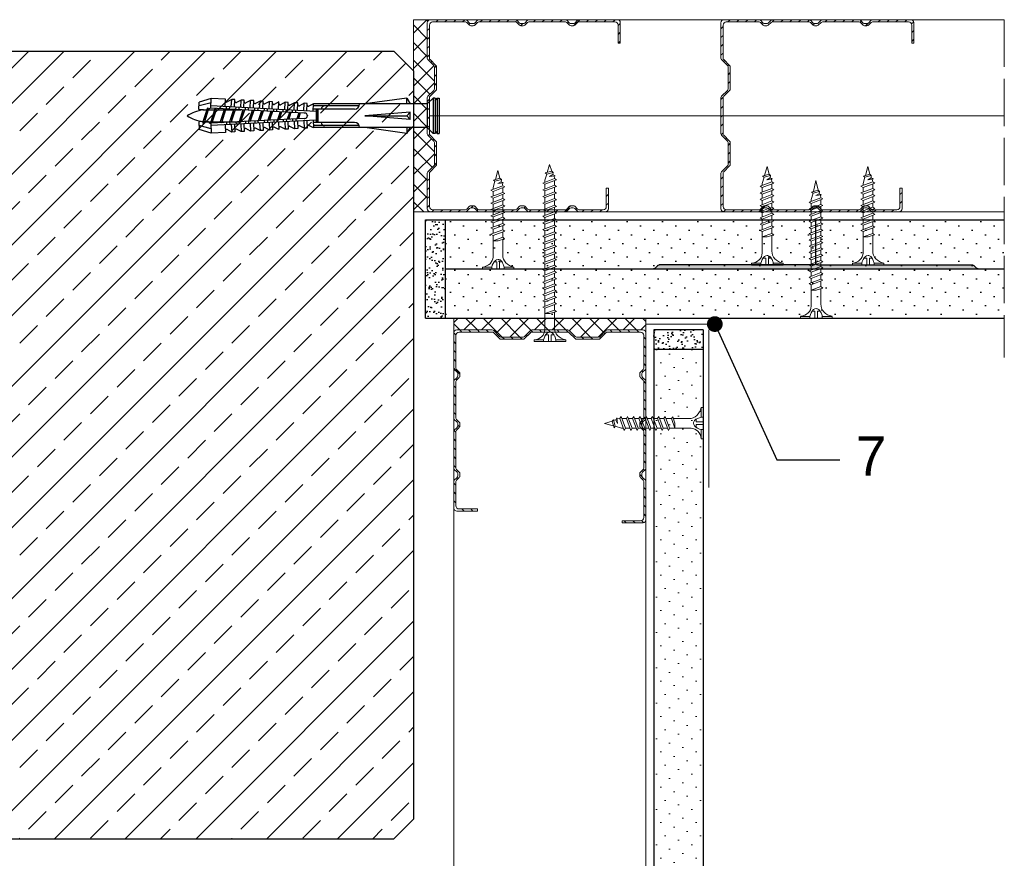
# Model space of a CAD drawing. Header units: millimetres. Extents: x 1245 to 3478, y 520 to 1092.
# Tile 3 of 16: x 1495 to 1745, y 719 to 932. Entities that reach past the tile are written whole.
import ezdxf
from ezdxf import colors
from ezdxf.entities.mleader import LeaderData, LeaderLine
from ezdxf.math import Vec2, Vec3

# ---------------------------------------------------------------- set-up
doc = ezdxf.new("R2010")
doc.units = ezdxf.units.MM
doc.linetypes.add('ACAD_ISO02W100', pattern=[15, 12, -3])
for name, color, linetype, lineweight in [('_ISOVER WELNA', 7, 'BATTING', 9), ('_RIGIPS AKCESORIA', 7, 'Continuous', 18), ('_RIGIPS G-K', 7, 'Continuous', 25), ('_RIGIPS PROFIL', 7, 'Continuous', 18), ('KRESKOWANIE', 7, 'Continuous', 9), ('OPISY', 7, 'Continuous', 9), ('PRZERYWANA', 7, 'ACAD_ISO02W100', 9)]:
    doc.layers.add(name, color=color, linetype=linetype, lineweight=lineweight)
doc.styles.get("Standard").update_dxf_attribs({"font": 'arial.ttf'})
doc.linetypes.add('BATTING', pattern='A,0.00254,-2.54,[134,ltypeshp.shx,S=2.54,R=0,X=-2.54,Y=0],-5.08,[134,ltypeshp.shx,S=2.54,R=180,X=2.54,Y=0],-2.54', length=10.16254)
pattern_1 = [(225, (-700, -107.7324), (1.122532, -3.367596), [0, -3.175])]

# ---------------------------------------------------------------- blocks, each defined once
blk = doc.blocks.new('TN 25')
at = {"layer": '_RIGIPS AKCESORIA'}
for p, q in [((0, -0.84), (0, 7.16)), ((0, 7.16), (0.46, 7.16)), ((0.46, 7.16), (0.46, 4.78)), ((8.47, 4.46), (8.79, 5)), ((8.79, 5), (9.93, 2.01)), ((10.1, 4.46), (10.41, 5)), ((10.41, 5), (11.56, 2.01)), ((11.67, 4.46), (11.99, 5)), ((11.99, 5), (13.14, 2.01)), ((13.21, 4.46), (13.52, 5)), ((13.52, 5), (14.67, 2.01)), ((14.8, 4.46), (15.12, 5)), ((15.12, 5), (16.26, 2.01)), ((16.42, 4.46), (16.73, 5)), ((16.73, 5), (17.88, 2.01)), ((17.99, 4.46), (18.31, 5)), ((18.31, 5), (19.45, 2.01)), ((19.68, 4.46), (20, 5)), ((20, 5), (21.14, 2.01)), ((0.46, 4.78), (0, 4.78)), ((0, 3.5), (1.77, 3.5)), ((0, 2.83), (1.77, 2.83)), ((1.77, 3.5), (1.77, 4.2)), ((1.77, 2.83), (1.77, 2.18)), ((3.02, 4.46), (8.47, 4.46)), ((7.12, 4.46), (7.12, 3.18)), ((8.03, 2.01), (7.12, 4.46)), ((7.12, 3.18), (7.65, 1.53)), ((9.61, 1.51), (8.47, 4.46)), ((9, 4.46), (10.1, 4.46)), ((11.23, 1.51), (10.1, 4.46)), ((10.62, 4.46), (11.67, 4.46)), ((12.81, 1.51), (11.67, 4.46)), ((12.2, 4.46), (13.21, 4.46)), ((14.34, 1.51), (13.21, 4.46)), ((13.73, 4.46), (14.8, 4.46)), ((15.94, 1.51), (14.8, 4.46)), ((15.33, 4.46), (16.42, 4.46)), ((17.55, 1.51), (16.42, 4.46)), ((16.94, 4.46), (17.99, 4.46)), ((19.13, 1.51), (17.99, 4.46)), ((18.52, 4.46), (19.68, 4.46)), ((20.82, 1.51), (19.68, 4.46)), ((20.21, 4.46), (20.7, 4.46)), ((20.7, 4.46), (22.28, 3.98)), ((21.85, 1.83), (21.67, 3.28)), ((21.67, 3.28), (22.14, 2.4)), ((22.28, 3.98), (22.56, 4.37)), ((22.7, 2.36), (22.28, 3.98)), ((22.56, 4.37), (23.03, 2.71)), ((23.03, 2.71), (22.7, 2.36)), ((22.71, 3.85), (25, 3.24)), ((25, 3.24), (23.03, 2.71)), ((0.46, 1.64), (0, 1.64)), ((0.46, -0.84), (0.46, 1.64)), ((7.49, 2.01), (3.55, 2.01)), ((7.65, 1.53), (8.03, 2.01)), ((9.41, 2.01), (8.03, 2.01)), ((9.93, 2.01), (9.61, 1.51)), ((11.04, 2.01), (9.93, 2.01)), ((11.56, 2.01), (11.23, 1.51)), ((12.61, 2.01), (11.56, 2.01)), ((13.14, 2.01), (12.81, 1.51)), ((14.15, 2.01), (13.14, 2.01)), ((14.67, 2.01), (14.34, 1.51)), ((15.74, 2.01), (14.67, 2.01)), ((16.26, 2.01), (15.94, 1.51)), ((17.36, 2.01), (16.26, 2.01)), ((17.88, 2.01), (17.55, 1.51)), ((18.93, 2.01), (17.88, 2.01)), ((19.45, 2.01), (19.13, 1.51)), ((19.45, 2.01), (20.62, 2.01)), ((21.14, 2.01), (20.82, 1.51)), ((21.14, 2.01), (21.81, 2.12)), ((22.14, 2.4), (21.85, 1.83)), ((22.7, 2.36), (22.14, 2.4)), ((0, -0.84), (0.46, -0.84))]:
    blk.add_line(p, q, dxfattribs=at)
for centre, major_axis, ratio, start_param, end_param in [((3.09, 7.67), (0.17, 3.2), 0.826134, 1.773653, 3.180586), ((-0.04, 0.9), (0, 3.93), 0.848176, -0.720942, -0.151112), ((0.59, 4.62), (0, 2.81), 0.848176, 3.475072, 3.862535), ((1.66, 3.18), (0, 0.895), 0.848176, -1.552777, -0.720942), ((1.66, 3.18), (0, 0.895), 0.848176, 3.862535, 4.730408), ((3.37, -1.57), (0.28, 3.57), 0.832181, 0.035984, 1.430787), ((-2.73, 15.91), (0, 14.76), 0.848176, 3.399396, 3.475072)]:
    blk.add_ellipse(centre, major_axis=major_axis, ratio=ratio, start_param=start_param, end_param=end_param, dxfattribs=at)
blk = doc.blocks.new('CW 50 ULTRASTIL')
h = blk.add_hatch()
h.set_pattern_fill('ANSI31', color=256, scale=0.5, style=0)
h.paths.add_polyline_path([(28.56, 40.65, -0.198912), (28.71, 41), (30.21, 42.51, 0.198912), (30.36, 42.86), (30.36, 48.45, 0.198912), (30.21, 48.8), (28.71, 50.31, -0.198912), (28.56, 50.66), (28.56, 59.85, -0.198912), (28.71, 60.2), (30.21, 61.71, 0.198912), (30.36, 62.06), (30.36, 67.65, 0.198912), (30.21, 68), (28.71, 69.51, -0.198912), (28.56, 69.86), (28.56, 78.31, -0.414214), (29.36, 79.11), (37.68, 79.11, -0.198912), (38.04, 78.96), (38.74, 78.25, 0.198912), (39.1, 78.11), (39.68, 78.11, 0.198912), (40.04, 78.25), (40.74, 78.96, -0.198912), (41.1, 79.11), (50.38, 79.11, -0.198912), (50.74, 78.96), (51.44, 78.25, 0.198912), (51.8, 78.11), (52.38, 78.11, 0.198912), (52.74, 78.25), (53.44, 78.96, -0.198912), (53.8, 79.11), (63.08, 79.11, -0.198912), (63.44, 78.96), (64.14, 78.25, 0.198912), (64.5, 78.11), (65.08, 78.11, 0.198912), (65.44, 78.25), (66.14, 78.96, -0.198912), (66.5, 79.11), (75.66, 79.11, -0.414214), (76.46, 78.31), (76.46, 73.66), (77.01, 73.66), (77.01, 78.86, 0.414214), (76.21, 79.66), (66.5, 79.66, 0.198912), (66.14, 79.51), (65.44, 78.8, -0.198912), (65.08, 78.66), (64.5, 78.66, -0.198912), (64.14, 78.8), (63.44, 79.51, 0.198912), (63.08, 79.66), (53.8, 79.66, 0.198912), (53.44, 79.51), (52.74, 78.8, -0.198912), (52.38, 78.66), (51.8, 78.66, -0.198912), (51.44, 78.8), (50.74, 79.51, 0.198912), (50.38, 79.66), (41.1, 79.66, 0.198912), (40.74, 79.51), (40.04, 78.8, -0.198912), (39.68, 78.66), (39.1, 78.66, -0.198912), (38.74, 78.8), (38.04, 79.51, 0.198912), (37.68, 79.66), (28.81, 79.66, 0.414214), (28.01, 78.86), (28.01, 69.86, 0.198912), (28.16, 69.51), (29.66, 68, -0.198912), (29.81, 67.65), (29.81, 62.06, -0.198912), (29.66, 61.71), (28.16, 60.2, 0.198912), (28.01, 59.85), (28.01, 50.66, 0.198912), (28.16, 50.31), (29.66, 48.8, -0.198912), (29.81, 48.45), (29.81, 42.86, -0.198912), (29.66, 42.51), (28.16, 41, 0.198912), (28.01, 40.65), (28.01, 31.66, 0.414214), (28.81, 30.86), (37.68, 30.86, 0.198912), (38.04, 31), (38.74, 31.71, -0.198912), (39.1, 31.86), (39.68, 31.86, -0.198912), (40.04, 31.71), (40.74, 31, 0.198912), (41.1, 30.86), (50.38, 30.86, 0.198912), (50.74, 31), (51.44, 31.71, -0.198912), (51.8, 31.86), (52.38, 31.86, -0.198912), (52.74, 31.71), (53.44, 31, 0.198912), (53.8, 30.86), (63.08, 30.86, 0.198912), (63.44, 31), (64.14, 31.71, -0.198912), (64.5, 31.86), (65.08, 31.86, -0.198912), (65.44, 31.71), (66.14, 31, 0.198912), (66.5, 30.86), (73.21, 30.86, 0.414214), (74.01, 31.66), (74.01, 36.86), (73.46, 36.86), (73.46, 32.21, -0.414214), (72.66, 31.41), (66.5, 31.41, -0.198912), (66.14, 31.55), (65.44, 32.26, 0.198912), (65.08, 32.41), (64.5, 32.41, 0.198912), (64.14, 32.26), (63.44, 31.55, -0.198912), (63.08, 31.41), (53.8, 31.41, -0.198912), (53.44, 31.55), (52.74, 32.26, 0.198912), (52.38, 32.41), (51.8, 32.41, 0.198912), (51.44, 32.26), (50.74, 31.55, -0.198912), (50.38, 31.41), (41.1, 31.41, -0.198912), (40.74, 31.55), (40.04, 32.26, 0.198912), (39.68, 32.41), (39.1, 32.41, 0.198912), (38.74, 32.26), (38.04, 31.55, -0.198912), (37.68, 31.41), (29.36, 31.41, -0.414214), (28.56, 32.21)])
at = {"layer": '_RIGIPS PROFIL'}
for p, q in [((28.01, 78.86), (28.01, 69.86)), ((28.56, 78.31), (28.56, 69.86)), ((37.68, 79.66), (28.81, 79.66)), ((37.68, 79.11), (29.36, 79.11)), ((38.04, 79.51), (38.74, 78.8)), ((38.04, 78.96), (38.74, 78.25)), ((39.68, 78.66), (39.1, 78.66)), ((39.68, 78.11), (39.1, 78.11)), ((40.74, 79.51), (40.04, 78.8)), ((40.74, 78.96), (40.04, 78.25)), ((50.38, 79.66), (41.1, 79.66)), ((50.38, 79.11), (41.1, 79.11)), ((50.74, 79.51), (51.44, 78.8)), ((50.74, 78.96), (51.44, 78.25)), ((52.38, 78.66), (51.8, 78.66)), ((52.38, 78.11), (51.8, 78.11)), ((53.44, 79.51), (52.74, 78.8)), ((53.44, 78.96), (52.74, 78.25)), ((53.8, 79.66), (63.08, 79.66)), ((53.8, 79.11), (63.08, 79.11)), ((63.44, 79.51), (64.14, 78.8)), ((63.44, 78.96), (64.14, 78.25)), ((65.08, 78.66), (64.5, 78.66)), ((65.08, 78.11), (64.5, 78.11)), ((66.14, 79.51), (65.44, 78.8)), ((66.14, 78.96), (65.44, 78.25)), ((76.21, 79.66), (66.5, 79.66)), ((75.66, 79.11), (66.5, 79.11)), ((76.46, 73.66), (76.46, 78.31)), ((77.01, 73.66), (77.01, 78.86)), ((76.46, 73.66), (77.01, 73.66)), ((29.66, 68), (28.16, 69.51)), ((30.21, 68), (28.71, 69.51)), ((29.81, 67.65), (29.81, 62.06)), ((30.36, 67.65), (30.36, 62.06)), ((29.66, 61.71), (28.16, 60.2)), ((30.21, 61.71), (28.71, 60.2)), ((28.01, 59.85), (28.01, 50.66)), ((28.56, 59.85), (28.56, 50.66)), ((29.66, 48.8), (28.16, 50.31)), ((30.21, 48.8), (28.71, 50.31)), ((29.81, 42.86), (29.81, 48.45)), ((30.36, 42.86), (30.36, 48.45)), ((29.66, 42.51), (28.16, 41)), ((30.21, 42.51), (28.71, 41)), ((28.01, 31.66), (28.01, 40.65)), ((28.56, 32.21), (28.56, 40.65)), ((73.46, 36.86), (73.46, 32.21)), ((73.46, 36.86), (74.01, 36.86)), ((74.01, 36.86), (74.01, 31.66)), ((37.68, 30.86), (28.81, 30.86)), ((37.68, 31.41), (29.36, 31.41)), ((38.04, 31.55), (38.74, 32.26)), ((38.04, 31), (38.74, 31.71)), ((39.68, 32.41), (39.1, 32.41)), ((39.68, 31.86), (39.1, 31.86)), ((40.74, 31.55), (40.04, 32.26)), ((40.74, 31), (40.04, 31.71)), ((50.38, 31.41), (41.1, 31.41)), ((50.38, 30.86), (41.1, 30.86)), ((50.74, 31.55), (51.44, 32.26)), ((50.74, 31), (51.44, 31.71)), ((52.38, 32.41), (51.8, 32.41)), ((52.38, 31.86), (51.8, 31.86)), ((53.44, 31.55), (52.74, 32.26)), ((53.44, 31), (52.74, 31.71)), ((53.8, 31.41), (63.08, 31.41)), ((53.8, 30.86), (63.08, 30.86)), ((63.44, 31.55), (64.14, 32.26)), ((63.44, 31), (64.14, 31.71)), ((65.08, 32.41), (64.5, 32.41)), ((65.08, 31.86), (64.5, 31.86)), ((66.14, 31.55), (65.44, 32.26)), ((66.14, 31), (65.44, 31.71)), ((72.66, 31.41), (66.5, 31.41)), ((73.21, 30.86), (66.5, 30.86))]:
    blk.add_line(p, q, dxfattribs=at)
for centre, radius, start, end in [((28.81, 78.86), 0.8, 90, 180), ((29.36, 78.31), 0.8, 90, 180), ((37.68, 79.16), 0.5, 45, 90), ((37.68, 78.61), 0.5, 45, 90), ((39.1, 79.16), 0.5, 225, 270), ((39.1, 78.61), 0.5, 225, 270), ((39.68, 79.16), 0.5, 270, 315), ((39.68, 78.61), 0.5, 270, 315), ((41.1, 79.16), 0.5, 90, 135), ((41.1, 78.61), 0.5, 90, 135), ((50.38, 79.16), 0.5, 45, 90), ((50.38, 78.61), 0.5, 45, 90), ((51.8, 79.16), 0.5, 225, 270), ((51.8, 78.61), 0.5, 225, 270), ((52.38, 79.16), 0.5, 270, 315), ((52.38, 78.61), 0.5, 270, 315), ((53.8, 79.16), 0.5, 90, 135), ((53.8, 78.61), 0.5, 90, 135), ((63.08, 79.16), 0.5, 45, 90), ((63.08, 78.61), 0.5, 45, 90), ((64.5, 79.16), 0.5, 225, 270), ((64.5, 78.61), 0.5, 225, 270), ((65.08, 79.16), 0.5, 270, 315), ((65.08, 78.61), 0.5, 270, 315), ((66.5, 79.16), 0.5, 90, 135), ((66.5, 78.61), 0.5, 90, 135), ((75.66, 78.31), 0.8, 0, 90), ((76.21, 78.86), 0.8, 0, 90), ((28.51, 69.86), 0.5, 180, 225), ((29.06, 69.86), 0.5, 180, 225), ((29.31, 67.65), 0.5, 0, 45), ((29.86, 67.65), 0.5, 0, 45), ((28.51, 59.85), 0.5, 135, 180), ((29.06, 59.85), 0.5, 135, 180), ((29.31, 62.06), 0.5, 315, 0), ((29.86, 62.06), 0.5, 315, 0), ((28.51, 50.66), 0.5, 180, 225), ((29.06, 50.66), 0.5, 180, 225), ((29.31, 48.45), 0.5, 0, 45), ((29.86, 48.45), 0.5, 0, 45), ((29.31, 42.86), 0.5, 315, 0), ((29.86, 42.86), 0.5, 315, 0), ((28.51, 40.65), 0.5, 135, 180), ((29.06, 40.65), 0.5, 135, 180), ((28.81, 31.66), 0.8, 180, 270), ((29.36, 32.21), 0.8, 180, 270), ((37.68, 31.91), 0.5, 270, 315), ((37.68, 31.36), 0.5, 270, 315), ((39.1, 31.91), 0.5, 90, 135), ((39.1, 31.36), 0.5, 90, 135), ((39.68, 31.91), 0.5, 45, 90), ((39.68, 31.36), 0.5, 45, 90), ((41.1, 31.91), 0.5, 225, 270), ((41.1, 31.36), 0.5, 225, 270), ((50.38, 31.91), 0.5, 270, 315), ((50.38, 31.36), 0.5, 270, 315), ((51.8, 31.91), 0.5, 90, 135), ((51.8, 31.36), 0.5, 90, 135), ((52.38, 31.91), 0.5, 45, 90), ((52.38, 31.36), 0.5, 45, 90), ((53.8, 31.91), 0.5, 225, 270), ((53.8, 31.36), 0.5, 225, 270), ((63.08, 31.91), 0.5, 270, 315), ((63.08, 31.36), 0.5, 270, 315), ((64.5, 31.91), 0.5, 90, 135), ((64.5, 31.36), 0.5, 90, 135), ((65.08, 31.91), 0.5, 45, 90), ((65.08, 31.36), 0.5, 45, 90), ((66.5, 31.91), 0.5, 225, 270), ((66.5, 31.36), 0.5, 225, 270), ((72.66, 32.21), 0.8, 270, 0), ((73.21, 31.66), 0.8, 270, 0)]:
    blk.add_arc(centre, radius, start, end, dxfattribs=at)
blk = doc.blocks.new('kolek rozprezny komplet 60')
for p, q in [((390.66, 217.01), (390.76, 218.91)), ((393.75, 218.75), (390.71, 217.96)), ((393.81, 219.85), (390.76, 218.91)), ((393.68, 217.35), (393.81, 219.85)), ((420.47, 216.55), (393.71, 217.95)), ((397.41, 219.66), (393.81, 219.85)), ((397.31, 217.76), (397.41, 219.66)), ((397.67, 217.14), (397.71, 217.74)), ((399, 219.58), (397.82, 218.98)), ((398.47, 217.1), (398.5, 217.7)), ((398.9, 217.68), (399, 219.58)), ((399.8, 219.54), (399, 219.58)), ((399.7, 217.64), (399.8, 219.54)), ((400.07, 217.02), (400.1, 217.62)), ((401.4, 219.45), (400.22, 218.85)), ((400.87, 216.98), (400.9, 217.58)), ((401.3, 217.56), (401.4, 219.45)), ((402.2, 219.41), (401.4, 219.45)), ((402.1, 217.51), (402.2, 219.41)), ((403.8, 219.33), (402.61, 218.72)), ((403.7, 217.43), (403.8, 219.33)), ((404.6, 219.29), (403.8, 219.33)), ((404.5, 217.39), (404.6, 219.29)), ((406.19, 219.2), (405.01, 218.6)), ((406.09, 217.3), (406.19, 219.2)), ((406.99, 219.16), (406.19, 219.2)), ((406.89, 217.26), (406.99, 219.16)), ((408.59, 219.08), (407.41, 218.47)), ((408.49, 217.18), (408.59, 219.08)), ((409.39, 219.03), (408.59, 219.08)), ((409.29, 217.14), (409.39, 219.03)), ((410.99, 218.95), (409.8, 218.35)), ((410.89, 217.05), (410.99, 218.95)), ((412.59, 218.87), (411.4, 218.26)), ((412.49, 216.97), (412.59, 218.87)), ((413.38, 218.82), (412.59, 218.87)), ((413.28, 216.93), (413.38, 218.82)), ((414.98, 218.74), (413.8, 218.14)), ((414.88, 216.84), (414.98, 218.74)), ((415.78, 218.7), (414.98, 218.74)), ((415.68, 216.8), (415.78, 218.7)), ((417.38, 218.62), (416.2, 218.01)), ((417.28, 216.72), (417.38, 218.62)), ((418.18, 218.57), (417.38, 218.62)), ((418.08, 216.68), (418.18, 218.57)), ((419.78, 218.49), (418.59, 217.89)), ((419.68, 216.59), (419.78, 218.49)), ((431.37, 217.95), (419.75, 217.95)), ((448.67, 218.45), (419.77, 218.45)), ((443.47, 219.95), (432.8, 218.45)), ((443.47, 218.45), (443.47, 219.95)), ((443.47, 219.95), (444.34, 218.45)), ((450.17, 219.95), (448.67, 218.45)), ((448.67, 218.45), (448.67, 212.45)), ((450.17, 219.95), (450.17, 210.95)), ((450.67, 219.95), (450.17, 219.95)), ((450.67, 219.95), (450.67, 210.95)), ((450.67, 219.35), (451.17, 219.95)), ((451.17, 219.95), (451.67, 219.95)), ((451.17, 219.95), (451.17, 210.95)), ((451.67, 219.95), (451.67, 210.95)), ((393.15, 216.88), (390.66, 217.01)), ((391.67, 216.95), (392.67, 216.95)), ((392.67, 216.95), (391.67, 213.95)), ((392.67, 216.95), (392.07, 213.95)), ((393.07, 216.95), (392.07, 213.95)), ((392.67, 216.95), (393.04, 217.45)), ((393.07, 216.95), (393.04, 217.45)), ((393.07, 216.95), (394.67, 216.95)), ((394.67, 216.95), (393.67, 213.95)), ((417.38, 216.11), (393.68, 217.35)), ((394.67, 216.95), (394.07, 213.95)), ((395.07, 216.95), (394.07, 213.95)), ((394.67, 216.95), (394.92, 217.29)), ((395.07, 216.95), (395.05, 217.28)), ((395.07, 216.95), (397.07, 216.95)), ((397.07, 216.95), (396.07, 213.95)), ((397.07, 216.95), (396.47, 213.95)), ((397.47, 216.95), (396.47, 213.95)), ((397.07, 216.95), (397.23, 217.17)), ((397.47, 216.95), (397.46, 217.16)), ((397.47, 216.95), (399.47, 216.95)), ((399.47, 216.95), (398.47, 213.95)), ((399.47, 216.95), (398.87, 213.95)), ((399.87, 216.95), (398.87, 213.95)), ((399.47, 216.95), (399.55, 217.05)), ((399.87, 216.95), (399.87, 217.03)), ((399.87, 216.95), (401.38, 216.95)), ((401.87, 216.92), (400.87, 213.95)), ((401.87, 216.92), (401.27, 213.95)), ((402.26, 216.9), (401.27, 213.95)), ((402.47, 216.89), (402.5, 217.49)), ((403.27, 216.85), (403.3, 217.45)), ((404.22, 216.8), (403.31, 214.05)), ((404.24, 216.8), (403.7, 214.07)), ((404.62, 216.78), (403.72, 214.07)), ((404.86, 216.77), (404.9, 217.37)), ((405.66, 216.73), (405.69, 217.32)), ((406.58, 216.68), (405.75, 214.18)), ((406.62, 216.68), (406.12, 214.2)), ((406.98, 216.66), (406.16, 214.2)), ((407.26, 216.64), (407.29, 217.24)), ((408.06, 216.6), (408.09, 217.2)), ((408.94, 216.55), (408.19, 214.31)), ((408.99, 216.55), (408.55, 214.33)), ((409.34, 216.53), (408.6, 214.33)), ((409.66, 216.52), (409.69, 217.12)), ((410.46, 216.47), (410.49, 217.07)), ((411.3, 216.43), (410.64, 214.44)), ((411.37, 216.43), (410.98, 214.45)), ((411.69, 216.41), (411.04, 214.46)), ((412.05, 216.39), (412.09, 216.99)), ((412.85, 216.35), (412.89, 216.95)), ((413.66, 216.31), (413.08, 214.56)), ((413.75, 216.3), (413.4, 214.58)), ((414.05, 216.29), (413.49, 214.58)), ((414.45, 216.27), (414.48, 216.86)), ((415.25, 216.22), (415.28, 216.82)), ((416.02, 216.18), (415.52, 214.69)), ((416.12, 216.18), (415.83, 214.71)), ((416.41, 216.16), (415.93, 214.71)), ((418.22, 215.58), (418.01, 214.95)), ((430.17, 217.15), (419.71, 217.15)), ((420.47, 217.15), (420.47, 213.75)), ((420.67, 217.15), (420.67, 213.75)), ((420.87, 217.15), (420.87, 213.75)), ((444.34, 216.37), (432.8, 215.45)), ((432.8, 215.45), (443.47, 215.45)), ((444.34, 214.53), (432.8, 215.45)), ((444.34, 216.37), (443.47, 215.45)), ((444.34, 214.53), (443.47, 215.45)), ((444.34, 214.53), (444.34, 216.37)), ((448.67, 216.95), (448.67, 213.95)), ((393.15, 214.02), (390.66, 213.89)), ((390.66, 213.89), (390.76, 211.99)), ((393.75, 212.15), (390.71, 212.94)), ((391.67, 213.95), (391.71, 213.45)), ((391.71, 213.45), (392.07, 213.95)), ((392.07, 213.95), (393.67, 213.95)), ((393.67, 213.95), (393.7, 213.55)), ((417.38, 214.79), (393.68, 213.55)), ((393.68, 213.55), (393.81, 211.05)), ((420.47, 214.35), (393.71, 212.95)), ((393.78, 213.55), (394.07, 213.95)), ((394.07, 213.95), (396.07, 213.95)), ((396.07, 213.95), (396.09, 213.67)), ((396.28, 213.68), (396.47, 213.95)), ((396.47, 213.95), (398.47, 213.95)), ((397.31, 213.14), (397.41, 211.24)), ((397.67, 213.76), (397.71, 213.16)), ((398.47, 213.95), (398.48, 213.8)), ((398.47, 213.8), (398.5, 213.2)), ((398.77, 213.81), (398.87, 213.95)), ((398.87, 213.95), (400.87, 213.95)), ((398.9, 213.22), (399, 211.32)), ((399.7, 213.26), (399.8, 211.36)), ((400.07, 213.88), (400.1, 213.28)), ((400.87, 213.95), (400.88, 213.92)), ((400.87, 213.92), (400.9, 213.32)), ((401.27, 213.95), (401.38, 213.95)), ((401.27, 213.94), (401.27, 213.95)), ((401.3, 213.35), (401.4, 211.45)), ((402.1, 213.39), (402.2, 211.49)), ((402.47, 214.01), (402.5, 213.41)), ((403.27, 214.05), (403.3, 213.45)), ((403.7, 213.47), (403.8, 211.57)), ((404.5, 213.51), (404.6, 211.62)), ((404.86, 214.13), (404.9, 213.53)), ((405.66, 214.17), (405.69, 213.58)), ((406.09, 213.6), (406.19, 211.7)), ((406.89, 213.64), (406.99, 211.74)), ((407.26, 214.26), (407.29, 213.66)), ((408.06, 214.3), (408.09, 213.7)), ((408.49, 213.72), (408.59, 211.82)), ((409.29, 213.76), (409.39, 211.87)), ((409.66, 214.38), (409.69, 213.79)), ((410.99, 211.95), (409.8, 212.55)), ((410.46, 214.43), (410.49, 213.83)), ((410.89, 213.85), (410.99, 211.95)), ((412.59, 212.03), (411.4, 212.64)), ((412.05, 214.51), (412.09, 213.91)), ((412.49, 213.93), (412.59, 212.03)), ((412.85, 214.55), (412.89, 213.95)), ((413.28, 213.97), (413.38, 212.08)), ((414.98, 212.16), (413.8, 212.76)), ((414.45, 214.64), (414.48, 214.04)), ((414.88, 214.06), (414.98, 212.16)), ((415.25, 214.68), (415.28, 214.08)), ((415.68, 214.1), (415.78, 212.2)), ((417.38, 212.29), (416.2, 212.89)), ((417.28, 214.18), (417.38, 212.29)), ((418.08, 214.22), (418.18, 212.33)), ((419.78, 212.41), (418.59, 213.01)), ((419.68, 214.31), (419.78, 212.41)), ((430.17, 213.75), (419.71, 213.75)), ((431.37, 212.95), (419.75, 212.95)), ((393.81, 211.05), (390.76, 211.99)), ((397.41, 211.24), (393.81, 211.05)), ((399, 211.32), (397.82, 211.93)), ((399.8, 211.36), (399, 211.32)), ((401.4, 211.45), (400.22, 212.05)), ((402.2, 211.49), (401.4, 211.45)), ((403.8, 211.57), (402.61, 212.18)), ((404.6, 211.62), (403.8, 211.57)), ((406.19, 211.7), (405.01, 212.3)), ((406.99, 211.74), (406.19, 211.7)), ((408.59, 211.82), (407.41, 212.43)), ((409.39, 211.87), (408.59, 211.82)), ((413.38, 212.08), (412.59, 212.03)), ((415.78, 212.2), (414.98, 212.16)), ((418.18, 212.33), (417.38, 212.29)), ((448.67, 212.45), (419.77, 212.45)), ((443.47, 210.95), (432.8, 212.45)), ((443.47, 212.45), (443.47, 210.95)), ((443.47, 210.95), (444.34, 212.45)), ((450.17, 210.95), (448.67, 212.45)), ((450.67, 210.95), (450.17, 210.95)), ((450.67, 211.55), (451.17, 210.95)), ((451.17, 210.95), (451.67, 210.95))]:
    blk.add_line(p, q)
for centre, radius, start, end in [((397.68, 219.24), 0.3, 177, 297), ((400.08, 219.12), 0.3, 177, 297), ((402.48, 218.99), 0.3, 177, 297), ((404.87, 218.87), 0.3, 177, 297), ((407.27, 218.74), 0.3, 177, 297), ((409.67, 218.61), 0.3, 177, 297), ((411.27, 218.53), 0.3, 177, 297), ((413.66, 218.41), 0.3, 177, 297), ((416.06, 218.28), 0.3, 177, 297), ((418.46, 218.15), 0.3, 177, 297), ((422.67, 216.95), 1, 90, 168.463), ((430.17, 218.45), 1.3, 270, 0), ((393.41, 206.24), 10.85, 99.2038, 121.9083), ((393.41, 224.66), 10.85, 238.0917, 260.7962), ((393.65, 216.85), 0.5, 87, 177), ((417.55, 215.45), 0.682, 255.8604, 104.1386), ((393.65, 214.05), 0.5, 183, 273), ((409.67, 212.29), 0.3, 63, 183), ((411.27, 212.37), 0.3, 63, 183), ((413.66, 212.5), 0.3, 63, 183), ((416.06, 212.62), 0.3, 63, 183), ((418.46, 212.75), 0.3, 63, 183), ((422.67, 213.95), 1, 191.537, 270), ((430.17, 212.45), 1.3, 0, 90), ((397.68, 211.66), 0.3, 63, 183), ((400.08, 211.78), 0.3, 63, 183), ((402.48, 211.91), 0.3, 63, 183), ((404.87, 212.03), 0.3, 63, 183), ((407.27, 212.16), 0.3, 63, 183)]:
    blk.add_arc(centre, radius, start, end)
blk = doc.blocks.new('TN 35')
at = {"layer": '_RIGIPS AKCESORIA'}
for p, q in [((0, -0.84), (0, 7.16)), ((0, 7.16), (0.46, 7.16)), ((0.46, 7.16), (0.46, 4.78)), ((8.47, 4.46), (8.79, 5)), ((8.79, 5), (9.93, 2.01)), ((10.1, 4.46), (10.41, 5)), ((10.41, 5), (11.56, 2.01)), ((11.67, 4.46), (11.99, 5)), ((11.99, 5), (13.14, 2.01)), ((13.21, 4.46), (13.52, 5)), ((13.52, 5), (14.67, 2.01)), ((14.8, 4.46), (15.12, 5)), ((15.12, 5), (16.26, 2.01)), ((16.42, 4.46), (16.73, 5)), ((16.73, 5), (17.88, 2.01)), ((17.99, 4.46), (18.31, 5)), ((18.31, 5), (19.45, 2.01)), ((19.57, 4.46), (19.88, 5)), ((19.88, 5), (21.03, 2.01)), ((21.14, 4.46), (21.46, 5)), ((21.46, 5), (22.6, 2.01)), ((22.72, 4.46), (23.03, 5)), ((23.03, 5), (24.18, 2.01)), ((24.29, 4.46), (24.61, 5)), ((24.61, 5), (25.75, 2.01)), ((25.87, 4.46), (26.18, 5)), ((26.18, 5), (27.33, 2.01)), ((27.44, 4.46), (27.76, 5)), ((27.76, 5), (28.9, 2.01)), ((29.13, 4.46), (29.45, 5)), ((29.45, 5), (30.59, 2.01)), ((0.46, 4.78), (0, 4.78)), ((0, 3.5), (1.77, 3.5)), ((0, 2.83), (1.77, 2.83)), ((1.77, 3.5), (1.77, 4.2)), ((1.77, 2.83), (1.77, 2.18)), ((3.02, 4.46), (8.47, 4.46)), ((7.12, 4.46), (7.12, 3.18)), ((8.03, 2.01), (7.12, 4.46)), ((7.12, 3.18), (7.65, 1.53)), ((9.61, 1.51), (8.47, 4.46)), ((9, 4.46), (10.1, 4.46)), ((11.23, 1.51), (10.1, 4.46)), ((10.62, 4.46), (11.67, 4.46)), ((12.81, 1.51), (11.67, 4.46)), ((12.2, 4.46), (13.21, 4.46)), ((14.34, 1.51), (13.21, 4.46)), ((13.73, 4.46), (14.8, 4.46)), ((15.94, 1.51), (14.8, 4.46)), ((15.33, 4.46), (16.42, 4.46)), ((17.55, 1.51), (16.42, 4.46)), ((16.94, 4.46), (17.99, 4.46)), ((19.13, 1.51), (17.99, 4.46)), ((18.52, 4.46), (19.57, 4.46)), ((20.7, 1.51), (19.57, 4.46)), ((20.09, 4.46), (21.14, 4.46)), ((22.28, 1.51), (21.14, 4.46)), ((21.67, 4.46), (22.72, 4.46)), ((23.85, 1.51), (22.72, 4.46)), ((23.24, 4.46), (24.29, 4.46)), ((25.43, 1.51), (24.29, 4.46)), ((24.81, 4.46), (25.87, 4.46)), ((27, 1.51), (25.87, 4.46)), ((26.39, 4.46), (27.44, 4.46)), ((28.58, 1.51), (27.44, 4.46)), ((27.96, 4.46), (29.13, 4.46)), ((30.27, 1.51), (29.13, 4.46)), ((29.65, 4.46), (30.15, 4.46)), ((30.15, 4.46), (31.73, 3.98)), ((31.3, 1.83), (31.12, 3.28)), ((31.12, 3.28), (31.59, 2.4)), ((31.73, 3.98), (32.01, 4.37)), ((32.15, 2.36), (31.73, 3.98)), ((32.01, 4.37), (32.48, 2.71)), ((32.48, 2.71), (32.15, 2.36)), ((32.16, 3.85), (35, 3.24)), ((35, 3.24), (32.48, 2.71)), ((0.46, 1.64), (0, 1.64)), ((0.46, -0.84), (0.46, 1.64)), ((7.49, 2.01), (3.55, 2.01)), ((7.65, 1.53), (8.03, 2.01)), ((9.41, 2.01), (8.03, 2.01)), ((9.93, 2.01), (9.61, 1.51)), ((11.04, 2.01), (9.93, 2.01)), ((11.56, 2.01), (11.23, 1.51)), ((12.61, 2.01), (11.56, 2.01)), ((13.14, 2.01), (12.81, 1.51)), ((14.15, 2.01), (13.14, 2.01)), ((14.67, 2.01), (14.34, 1.51)), ((15.74, 2.01), (14.67, 2.01)), ((16.26, 2.01), (15.94, 1.51)), ((17.36, 2.01), (16.26, 2.01)), ((17.88, 2.01), (17.55, 1.51)), ((18.93, 2.01), (17.84, 2.01)), ((19.45, 2.01), (19.13, 1.51)), ((20.51, 2.01), (19.41, 2.01)), ((21.03, 2.01), (20.7, 1.51)), ((22.08, 2.01), (20.99, 2.01)), ((22.6, 2.01), (22.28, 1.51)), ((23.66, 2.01), (22.56, 2.01)), ((24.18, 2.01), (23.85, 1.51)), ((25.23, 2.01), (24.14, 2.01)), ((25.75, 2.01), (25.43, 1.51)), ((26.81, 2.01), (25.71, 2.01)), ((27.33, 2.01), (27, 1.51)), ((28.38, 2.01), (27.33, 2.01)), ((28.9, 2.01), (28.58, 1.51)), ((28.9, 2.01), (30.07, 2.01)), ((30.59, 2.01), (30.27, 1.51)), ((30.59, 2.01), (31.26, 2.12)), ((31.59, 2.4), (31.3, 1.83)), ((32.15, 2.36), (31.59, 2.4)), ((0, -0.84), (0.46, -0.84))]:
    blk.add_line(p, q, dxfattribs=at)
for centre, major_axis, ratio, start_param, end_param in [((3.09, 7.67), (0.17, 3.2), 0.826134, 1.773653, 3.180586), ((-0.04, 0.9), (0, 3.93), 0.848176, -0.720942, -0.151112), ((0.59, 4.62), (0, 2.81), 0.848176, 3.475072, 3.862535), ((1.66, 3.18), (0, 0.895), 0.848176, -1.552777, -0.720942), ((1.66, 3.18), (0, 0.895), 0.848176, 3.862535, 4.730408), ((3.37, -1.57), (0.28, 3.57), 0.832181, 0.035984, 1.430787), ((-2.73, 15.91), (0, 14.76), 0.848176, 3.399396, 3.475072)]:
    blk.add_ellipse(centre, major_axis=major_axis, ratio=ratio, start_param=start_param, end_param=end_param, dxfattribs=at)
blk = doc.blocks.new('TN 45')
at = {"layer": '_RIGIPS AKCESORIA'}
for p, q in [((0, -0.84), (0, 7.16)), ((0, 7.16), (0.46, 7.16)), ((0.46, 7.16), (0.46, 4.78)), ((8.47, 4.46), (8.79, 5)), ((8.79, 5), (9.93, 2.01)), ((10.1, 4.46), (10.41, 5)), ((10.41, 5), (11.56, 2.01)), ((11.67, 4.46), (11.99, 5)), ((11.99, 5), (13.14, 2.01)), ((13.21, 4.46), (13.52, 5)), ((13.52, 5), (14.67, 2.01)), ((14.8, 4.46), (15.12, 5)), ((15.12, 5), (16.26, 2.01)), ((16.42, 4.46), (16.73, 5)), ((16.73, 5), (17.88, 2.01)), ((17.99, 4.46), (18.31, 5)), ((18.31, 5), (19.45, 2.01)), ((19.68, 4.46), (20, 5)), ((20, 5), (21.14, 2.01)), ((21.37, 4.46), (21.69, 5)), ((21.69, 5), (22.83, 2.01)), ((23.06, 4.46), (23.38, 5)), ((23.38, 5), (24.52, 2.01)), ((24.75, 4.46), (25.07, 5)), ((25.07, 5), (26.21, 2.01)), ((26.44, 4.46), (26.76, 5)), ((26.76, 5), (27.9, 2.01)), ((28.13, 4.46), (28.45, 5)), ((28.45, 5), (29.59, 2.01)), ((29.82, 4.46), (30.14, 5)), ((30.14, 5), (31.28, 2.01)), ((31.51, 4.46), (31.83, 5)), ((31.83, 5), (32.97, 2.01)), ((33.2, 4.46), (33.52, 5)), ((33.52, 5), (34.66, 2.01)), ((34.89, 4.46), (35.21, 5)), ((35.21, 5), (36.35, 2.01)), ((36.58, 4.46), (36.9, 5)), ((36.9, 5), (38.04, 2.01)), ((38.27, 4.46), (38.59, 5)), ((38.59, 5), (39.73, 2.01)), ((39.96, 4.46), (40.28, 5)), ((40.28, 5), (41.42, 2.01)), ((0.46, 4.78), (0, 4.78)), ((0, 3.5), (1.77, 3.5)), ((0, 2.83), (1.77, 2.83)), ((1.77, 3.5), (1.77, 4.2)), ((1.77, 2.83), (1.77, 2.18)), ((3.02, 4.46), (8.47, 4.46)), ((7.12, 4.46), (7.12, 3.18)), ((8.03, 2.01), (7.12, 4.46)), ((7.12, 3.18), (7.65, 1.53)), ((9.61, 1.51), (8.47, 4.46)), ((9, 4.46), (10.1, 4.46)), ((11.23, 1.51), (10.1, 4.46)), ((10.62, 4.46), (11.67, 4.46)), ((12.81, 1.51), (11.67, 4.46)), ((12.2, 4.46), (13.21, 4.46)), ((14.34, 1.51), (13.21, 4.46)), ((13.73, 4.46), (14.8, 4.46)), ((15.94, 1.51), (14.8, 4.46)), ((15.33, 4.46), (16.42, 4.46)), ((17.55, 1.51), (16.42, 4.46)), ((16.94, 4.46), (17.99, 4.46)), ((19.13, 1.51), (17.99, 4.46)), ((18.52, 4.46), (19.68, 4.46)), ((20.82, 1.51), (19.68, 4.46)), ((20.21, 4.46), (21.37, 4.46)), ((22.51, 1.51), (21.37, 4.46)), ((21.9, 4.46), (23.06, 4.46)), ((24.2, 1.51), (23.06, 4.46)), ((23.59, 4.46), (24.75, 4.46)), ((25.89, 1.51), (24.75, 4.46)), ((25.28, 4.46), (26.44, 4.46)), ((27.58, 1.51), (26.44, 4.46)), ((26.96, 4.46), (28.13, 4.46)), ((29.27, 1.51), (28.13, 4.46)), ((28.65, 4.46), (29.82, 4.46)), ((30.96, 1.51), (29.82, 4.46)), ((30.34, 4.46), (31.51, 4.46)), ((32.65, 1.51), (31.51, 4.46)), ((32.03, 4.46), (33.2, 4.46)), ((34.34, 1.51), (33.2, 4.46)), ((33.72, 4.46), (34.89, 4.46)), ((36.03, 1.51), (34.89, 4.46)), ((35.41, 4.46), (36.58, 4.46)), ((37.72, 1.51), (36.58, 4.46)), ((37.1, 4.46), (38.27, 4.46)), ((39.41, 1.51), (38.27, 4.46)), ((38.79, 4.46), (39.96, 4.46)), ((41.1, 1.51), (39.96, 4.46)), ((40.48, 4.46), (40.98, 4.46)), ((40.98, 4.46), (42.56, 3.98)), ((42.13, 1.83), (41.95, 3.28)), ((41.95, 3.28), (42.42, 2.4)), ((42.56, 3.98), (42.84, 4.37)), ((42.98, 2.36), (42.56, 3.98)), ((42.84, 4.37), (43.31, 2.71)), ((43.31, 2.71), (42.98, 2.36)), ((42.99, 3.85), (45, 3.24)), ((45, 3.24), (43.31, 2.71)), ((0.46, 1.64), (0, 1.64)), ((0.46, -0.84), (0.46, 1.64)), ((7.49, 2.01), (3.55, 2.01)), ((7.65, 1.53), (8.03, 2.01)), ((9.41, 2.01), (8.03, 2.01)), ((9.93, 2.01), (9.61, 1.51)), ((11.04, 2.01), (9.93, 2.01)), ((11.56, 2.01), (11.23, 1.51)), ((12.61, 2.01), (11.56, 2.01)), ((13.14, 2.01), (12.81, 1.51)), ((14.15, 2.01), (13.14, 2.01)), ((14.67, 2.01), (14.34, 1.51)), ((15.74, 2.01), (14.67, 2.01)), ((16.26, 2.01), (15.94, 1.51)), ((17.36, 2.01), (16.26, 2.01)), ((17.88, 2.01), (17.55, 1.51)), ((18.93, 2.01), (17.88, 2.01)), ((19.45, 2.01), (19.13, 1.51)), ((19.45, 2.01), (20.62, 2.01)), ((20.62, 2.01), (19.57, 2.01)), ((21.14, 2.01), (20.82, 1.51)), ((21.14, 2.01), (22.31, 2.01)), ((22.31, 2.01), (21.26, 2.01)), ((22.83, 2.01), (22.51, 1.51)), ((22.83, 2.01), (24, 2.01)), ((24, 2.01), (22.95, 2.01)), ((24.52, 2.01), (24.2, 1.51)), ((24.52, 2.01), (25.69, 2.01)), ((25.69, 2.01), (24.64, 2.01)), ((26.21, 2.01), (25.89, 1.51)), ((26.21, 2.01), (27.38, 2.01)), ((27.38, 2.01), (26.33, 2.01)), ((27.9, 2.01), (27.58, 1.51)), ((27.9, 2.01), (29.07, 2.01)), ((29.07, 2.01), (28.02, 2.01)), ((29.59, 2.01), (29.27, 1.51)), ((29.59, 2.01), (30.76, 2.01)), ((30.76, 2.01), (29.71, 2.01)), ((31.28, 2.01), (30.96, 1.51)), ((31.28, 2.01), (32.45, 2.01)), ((32.45, 2.01), (31.4, 2.01)), ((32.97, 2.01), (32.65, 1.51)), ((32.97, 2.01), (34.14, 2.01)), ((34.14, 2.01), (33.09, 2.01)), ((34.66, 2.01), (34.34, 1.51)), ((34.66, 2.01), (35.83, 2.01)), ((35.83, 2.01), (34.78, 2.01)), ((36.35, 2.01), (36.03, 1.51)), ((36.35, 2.01), (37.52, 2.01)), ((37.52, 2.01), (36.47, 2.01)), ((38.04, 2.01), (37.72, 1.51)), ((38.04, 2.01), (39.21, 2.01)), ((39.21, 2.01), (38.16, 2.01)), ((39.73, 2.01), (39.41, 1.51)), ((39.73, 2.01), (40.9, 2.01)), ((41.42, 2.01), (41.1, 1.51)), ((41.42, 2.01), (42.09, 2.12)), ((42.42, 2.4), (42.13, 1.83)), ((42.98, 2.36), (42.42, 2.4)), ((0, -0.84), (0.46, -0.84))]:
    blk.add_line(p, q, dxfattribs=at)
for centre, major_axis, ratio, start_param, end_param in [((3.09, 7.67), (0.17, 3.2), 0.826134, 1.773653, 3.180586), ((-0.04, 0.9), (0, 3.93), 0.848176, -0.720942, -0.151112), ((0.59, 4.62), (0, 2.81), 0.848176, 3.475072, 3.862535), ((1.66, 3.18), (0, 0.895), 0.848176, -1.552777, -0.720942), ((1.66, 3.18), (0, 0.895), 0.848176, 3.862535, 4.730408), ((3.37, -1.57), (0.28, 3.57), 0.832181, 0.035984, 1.430787), ((-2.73, 15.91), (0, 14.76), 0.848176, 3.399396, 3.475072)]:
    blk.add_ellipse(centre, major_axis=major_axis, ratio=ratio, start_param=start_param, end_param=end_param, dxfattribs=at)
blk = doc.blocks.new('spoina PRO')
at = {"layer": '_RIGIPS G-K'}
h = blk.add_hatch(dxfattribs=at)
h.set_pattern_fill('AR-SAND', color=256, scale=0.02, style=0)
h.paths.add_polyline_path([(2546.06, 1115.24, -0.198912), (2546.41, 1115.38), (2464, 1115.38, -0.198912), (2464.35, 1115.24), (2465.06, 1114.53, 0.198912), (2465.41, 1114.38), (2504.7, 1114.38, -0.414214), (2505.2, 1113.88, -0.414214), (2505.7, 1114.38), (2545, 1114.38, 0.198912), (2545.35, 1114.53)])
for p, q in [((2464, 1115.38), (2546.41, 1115.38)), ((2464.35, 1115.24), (2465.06, 1114.53)), ((2546.06, 1115.24), (2545.35, 1114.53)), ((2504.7, 1114.38), (2465.41, 1114.38)), ((2505.2, 1113.88), (2505.2, 1102.88)), ((2505.7, 1114.38), (2545, 1114.38))]:
    blk.add_line(p, q, dxfattribs=at)
for centre, start, end in [((2464, 1114.88), 45, 90), ((2546.41, 1114.88), 90, 135), ((2465.41, 1114.88), 225, 270), ((2504.7, 1113.88), 0, 90), ((2505.7, 1113.88), 90, 180), ((2545, 1114.88), 270, 315)]:
    blk.add_arc(centre, 0.5, start, end, dxfattribs=at)
blk = doc.blocks.new('_Dot')
at = {"color": 0, "linetype": 'ByBlock', "lineweight": -2}
blk.add_line((-0.5, 0), (-1, 0), dxfattribs=at)
at = {"color": 0, "linetype": 'ByBlock', "const_width": 0.5}
blk.add_lwpolyline([(-0.25, 0, 1), (0.25, 0, 1)], format="xyb", close=True, dxfattribs=at)

msp = doc.modelspace()

# ---------------------------------------------------------------- hatches: boundary and pattern name
at = {"layer": '_RIGIPS AKCESORIA'}
h = msp.add_hatch(dxfattribs=at)
h.set_pattern_fill('ANSI37', color=256, style=0)
h.set_pattern_definition([(45, (7e-13, -131.8324), (-2.245064, 2.245064), []), (135, (7e-13, -131.8324), (-2.245064, -2.245064), [])])
h.paths.add_polyline_path([(1598.7, 912.64, -0.198912), (1598.85, 913), (1600.36, 914.5, 0.198912), (1600.5, 914.86), (1600.5, 920.44, 0.198912), (1600.36, 920.8), (1598.85, 922.3, -0.198912), (1598.7, 922.66), (1598.7, 931.65, -0.414214), (1599.5, 932.45), (1595.2, 932.45), (1595.2, 883.65), (1599.5, 883.65, -0.414214), (1598.7, 884.45), (1598.7, 893.44, -0.198912), (1598.85, 893.8), (1600.36, 895.3, 0.198912), (1600.5, 895.66), (1600.5, 901.24, 0.198912), (1600.36, 901.6), (1598.85, 903.1, -0.198912), (1598.7, 903.46)])
at = {"layer": '_RIGIPS G-K'}
h = msp.add_hatch(dxfattribs=at)
h.set_pattern_fill('AR-SAND', color=256, scale=0.05, style=0)
h.set_pattern_definition([(322.5, (-416.3334, 1972.0351), (-0.0800016, -2.4470662), [0, -1.9304, 0, -2.159, 0, -2.06375]), (352.5, (-416.3334, 1972.035), (2.2476164, -3.5841255), [0, -1.0414, 0, -1.7399, 0, -0.66675]), (32.5, (-417.8955, 1972.0351), (3.9549619, -0.007186), [0, -0.635, 0, -2.286, 0, -2.9845]), (42.5, (-417.8955, 1972.035), (3.8177823, -1.1146466), [0, -0.3175, 0, -1.4986, 0, -1.7145])])
h.paths.add_polyline_path([(1603.2, 856.65), (1598.2, 856.65), (1598.2, 881.65), (1603.2, 881.65)])
h = msp.add_hatch(dxfattribs=at)
h.set_pattern_fill('DOTS', color=256, scale=2, angle=225, style=0)
h.set_pattern_definition(pattern_1)
h.paths.add_polyline_path([(1745.2, 869.15), (1745.2, 881.65), (1603.2, 881.65), (1603.2, 869.15)])
h = msp.add_hatch(dxfattribs=at)
h.set_pattern_fill('DOTS', color=256, scale=2, angle=225, style=0)
h.set_pattern_definition(pattern_1)
h.paths.add_polyline_path([(1745.2, 856.65), (1745.2, 869.15), (1603.2, 869.15), (1603.2, 856.65)])
h = msp.add_hatch(dxfattribs=at)
h.set_pattern_fill('AR-SAND', color=256, scale=0.05, angle=90, style=0)
h.set_pattern_definition([(307.5, (565.8196, 2868.1881), (2.4470662, 0.0800016), [0, -1.9304, 0, -2.159, 0, -2.06375]), (277.5, (565.8196, 2868.188), (3.5841255, -2.2476164), [0, -1.0414, 0, -1.7399, 0, -0.66675]), (237.5, (565.8196, 2869.7502), (0.007186, -3.9549619), [0, -0.635, 0, -2.286, 0, -2.9845]), (227.5, (565.8196, 2869.7502), (1.1146466, -3.8177823), [0, -0.3175, 0, -1.4986, 0, -1.7145])])
h.paths.add_polyline_path([(1668.7, 848.65), (1668.7, 853.65), (1656.2, 853.65), (1656.2, 848.65)])
at = {"layer": 'KRESKOWANIE'}
h = msp.add_hatch(dxfattribs=at)
h.set_pattern_fill('ANSI33', color=256, scale=2, style=0)
h.set_pattern_definition([(45, (7e-13, -600), (-8.980256, 8.980256), []), (45, (8.98, -600), (-8.980256, 8.980256), [6.35, -3.175])])
h.paths.add_polyline_path([(1595.2, 919.45), (1590.2, 924.45), (1400.2, 924.45), (1395.2, 919.45), (1395.2, 729.45), (1400.2, 724.45), (1590.2, 724.45), (1595.2, 729.45)])
h = msp.add_hatch(dxfattribs=at)
h.set_pattern_fill('ANSI37', color=256, style=0)
h.paths.add_polyline_path([(1654.2, 856.65), (1605.4, 856.65), (1605.4, 852.85, -0.414214), (1606.2, 853.65), (1615.2, 853.65, -0.198912), (1615.55, 853.5), (1617.06, 852, 0.198912), (1617.41, 851.85), (1623, 851.85, 0.198912), (1623.35, 852), (1624.86, 853.5, -0.198912), (1625.21, 853.65), (1634.4, 853.65, -0.198912), (1634.75, 853.5), (1636.26, 852, 0.198912), (1636.61, 851.85), (1642.2, 851.85, 0.198912), (1642.55, 852), (1644.06, 853.5, -0.198912), (1644.41, 853.65), (1653.4, 853.65, -0.414214), (1654.2, 852.85)])
h = msp.add_hatch(dxfattribs=at)
h.set_pattern_fill('DOTS', color=256, scale=2, angle=225, style=0)
h.paths.add_polyline_path([(1668.7, 848.65), (1656.2, 848.65), (1656.2, 663.65), (1668.7, 663.65)])

# ---------------------------------------------------------------- linework, layer by layer
for p, q in [((1400.2, 924.45), (1590.2, 924.45)), ((1590.2, 924.45), (1595.2, 919.45)), ((1595.2, 919.45), (1595.2, 729.45)), ((1595.2, 729.45), (1590.2, 724.45)), ((1400.2, 724.45), (1590.2, 724.45))]:
    msp.add_line(p, q)
at = {"layer": '_ISOVER WELNA', "ltscale": 2.4}
msp.add_line((1745.2, 908.05), (1599.25, 908.05), dxfattribs=at)
at = {"layer": '_RIGIPS AKCESORIA'}
for p, q in [((1654.2, 855.15), (1671.7, 855.15)), ((1670.2, 853.65), (1670.2, 813.65))]:
    msp.add_line(p, q, dxfattribs=at)
at = {"layer": '_RIGIPS G-K'}
for p, q in [((1598.2, 881.65), (1745.2, 881.65)), ((1598.2, 856.65), (1598.2, 881.65)), ((1603.2, 881.65), (1603.2, 856.65)), ((1603.2, 869.15), (1745.2, 869.15)), ((1598.2, 856.65), (1745.2, 856.65)), ((1656.2, 853.65), (1656.2, 663.65)), ((1668.7, 853.65), (1656.2, 853.65)), ((1668.7, 853.65), (1668.7, 651.15)), ((1668.7, 848.65), (1656.2, 848.65))]:
    msp.add_line(p, q, dxfattribs=at)
at = {"layer": '_RIGIPS PROFIL'}
for p, q in [((1595.2, 932.45), (1745.2, 932.45)), ((1595.2, 883.65), (1745.2, 883.65))]:
    msp.add_line(p, q, dxfattribs=at)
at = {"layer": '_RIGIPS PROFIL', "lineweight": 9}
for p, q in [((1605.4, 714.45), (1605.4, 856.65)), ((1654.2, 665.65), (1654.2, 856.65))]:
    msp.add_line(p, q, dxfattribs=at)
at = {"layer": 'KRESKOWANIE'}
msp.add_line((1595.2, 919.45), (1595.2, 932.45), dxfattribs=at)
at = {"layer": 'PRZERYWANA'}
msp.add_line((1745.2, 1022.45), (1745.2, 846.65), dxfattribs=at)

# ---------------------------------------------------------------- block references
msp.add_blockref('kolek rozprezny komplet 60', (1150.03, 692.6))
at = {"rotation": 90}
msp.add_blockref('TN 45', (1633, 850.68), dxfattribs=at)
at = {"layer": '_RIGIPS AKCESORIA'}
for name, p, rotation in [('TN 25', (1688.19, 870.15), 90), ('TN 25', (1713.8, 870.15), 90), ('TN 25', (1619.86, 869.15), 90), ('TN 35', (1700.63, 856.65), 90), ('TN 25', (1668.7, 833.16), 180)]:
    msp.add_blockref(name, p, dxfattribs=dict(at, rotation=rotation))
at = {"layer": '_RIGIPS G-K', "xscale": -1, "rotation": 180}
msp.add_blockref('spoina PRO', (-807.87, 1984.54), dxfattribs=at)
at = {"layer": '_RIGIPS PROFIL'}
for p in [(1570.69, 852.79), (1645.24, 852.79)]:
    msp.add_blockref('CW 50 ULTRASTIL', p, dxfattribs=at)
at = {"layer": '_RIGIPS PROFIL', "rotation": 270}
msp.add_blockref('CW 50 ULTRASTIL', (1574.55, 881.66), dxfattribs=at)

# ---------------------------------------------------------------- leaders
at = {"layer": 'OPISY'}
ml = msp.add_multileader_mtext('Standard', dxfattribs=at)
ml.set_content('7', color=256)
ml.set_leader_properties()
ml.set_arrow_properties(name='DOT')
ml.build(insert=Vec2(0, 0))
ctx = ml.context
ctx.base_point, ctx.char_height, ctx.landing_gap_size, ctx.plane_origin = Vec3(1703.48, 820.66), 10, 4, Vec3(1510.89, 677)
notes = []
notes.append((ctx, [(0, (1, 1, 0), (1687.48, 820.66), (1, 0), 16, [(0, [(1671.7, 855.15)], 0, [])])]))
ctx.mtext.insert, ctx.mtext.flow_direction = Vec3(1707.48, 826.66), 5
for ctx, leaders in notes:
    for number, flags, end, landing, length, lines in leaders:
        leader = LeaderData()
        leader.index, (leader.has_last_leader_line, leader.has_dogleg_vector, leader.attachment_direction) = number, flags
        leader.last_leader_point, leader.dogleg_vector, leader.dogleg_length = Vec3(end), Vec3(landing), length
        for number, points, colour, breaks in lines:
            line = LeaderLine()
            line.index, line.vertices, line.color, line.breaks = number, Vec3.list(points), colors.encode_raw_color(colour), breaks
            leader.lines.append(line)
        ctx.leaders.append(leader)

doc.saveas('drawing.dxf')
